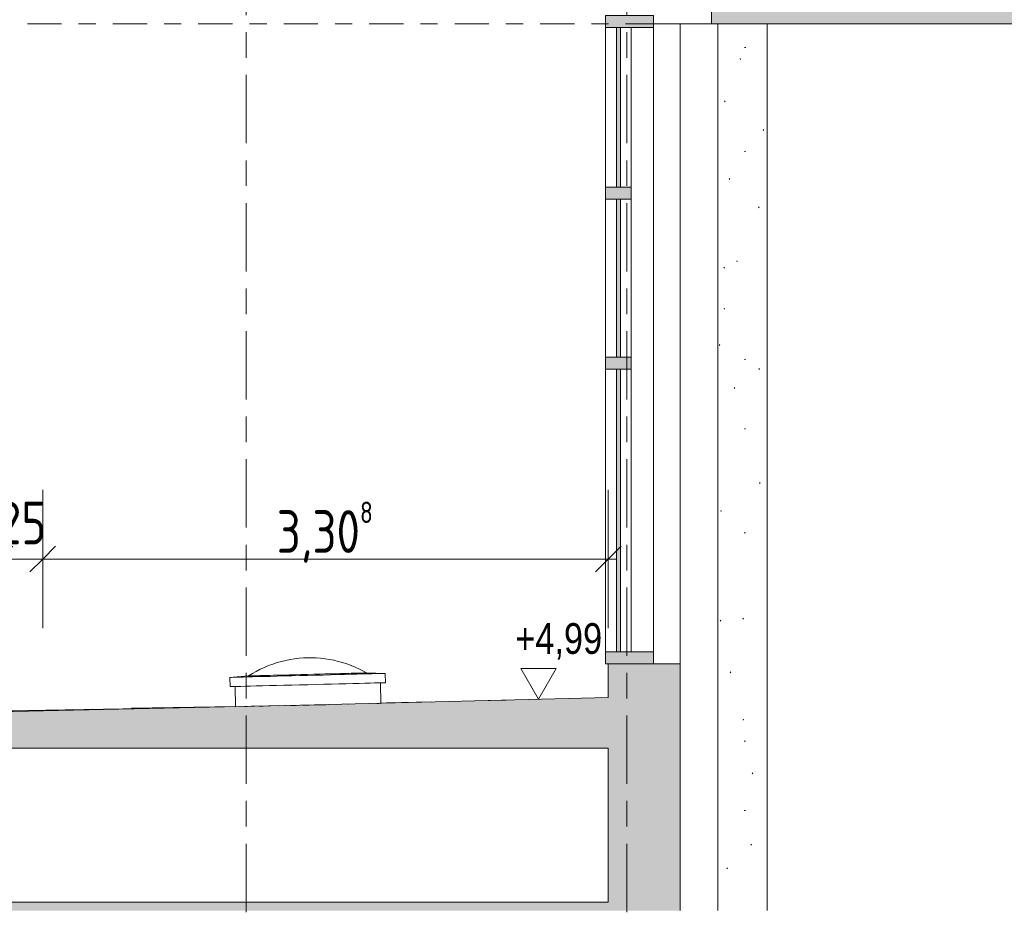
# Model space of a CAD drawing. Header units: metres. Extents: x -34 to 182, y -15 to 869.
# Tile 36 of 46: x 67 to 73, y 1 to 6. Entities that reach past the tile are written whole.
import ezdxf

# ---------------------------------------------------------------- set-up
doc = ezdxf.new("R2010")
doc.units = ezdxf.units.M
doc.linetypes.add('_Ebene_', pattern=[0.4, 0.2, -0.1, 0, -0.1])
doc.linetypes.add('_Rasterlinie_', pattern=[0.75, 0.4, -0.1, 0.15, -0.1])
for name, color, linetype, lineweight in [('A_Bem', 7, 'Continuous', 5), ('A_Bem-100', 7, 'Continuous', 5), ('A_Ebenen', 130, 'Continuous', 5), ('A_Fassade', 113, 'Continuous', 5), ('A_Fenster', 45, 'Continuous', 5), ('A_Geschossdecken', 7, 'Continuous', 5), ('A_Geschossdecken_Oberflächenschraffur', 7, 'Continuous', 5), ('A_Geschossdecken_Schraffur', 7, 'Continuous', 5), ('A_Hoehenkoten', 124, 'Continuous', 5), ('A_Linien_Feine Linien', 7, 'Continuous', 5), ('A_Raster', 128, 'Continuous', 5), ('A_Stuetze-Gr', 151, 'Continuous', 5), ('A_Wand', 244, 'Continuous', 5), ('A_Wand_Schraff', 1, 'Continuous', 5)]:
    doc.layers.add(name, color=color, linetype=linetype, lineweight=lineweight)
doc.styles.add('Arial', font='arial.ttf', dxfattribs={"width": 0.8, "height": 0.18})
doc.styles.add('ISOCPEUR_1', font='isocpeur.ttf', dxfattribs={"width": 0.8, "height": 0.25})
doc.dimstyles.new('BLB-Standard_2_5_Aussen', dxfattribs={"dimscale": 0.3048, "dimtxt": 0.248995, "dimasz": 0.492126, "dimexe": 1.32874, "dimexo": 0.0625, "dimgap": 0.032808, "dimtad": 1, "dimdec": 1, "dimlfac": 100, "dimrnd": 0.1, "dimdsep": 46, "dimtxsty": 'ISOCPEUR_1', "dimblk1": 'OBLIQUE', "dimblk2": 'OBLIQUE', "dimsah": 1, "dimcen": 0.09, "dimdle": 0.164042, "dimazin": 0, "dimtfac": 1, "dimtdec": 4, "dimtix": 1, "dimtmove": 0, "dimatfit": 3, "dimfxl": 1.32874, "dimfxlon": 1, "dimtvp": 1, "dimtolj": 1, "dimtzin": 0, "dimarcsym": 2})
doc.dimstyles.new('BLB-Standard_2_5_Aussen_1', dxfattribs={"dimscale": 0.3048, "dimtxt": 0.248995, "dimasz": 0.492126, "dimexe": 1.32874, "dimexo": 0.0625, "dimgap": 0.032808, "dimtad": 1, "dimrnd": 0.001, "dimzin": 0, "dimdsep": 46, "dimtxsty": 'ISOCPEUR_1', "dimblk1": 'OBLIQUE', "dimblk2": 'OBLIQUE', "dimsah": 1, "dimcen": 0.09, "dimdle": 0.164042, "dimazin": 0, "dimtfac": 1, "dimtdec": 4, "dimtix": 1, "dimtmove": 0, "dimatfit": 3, "dimfxl": 1.32874, "dimfxlon": 1, "dimtvp": 1, "dimtolj": 1, "dimtzin": 0, "dimarcsym": 2})

# ---------------------------------------------------------------- blocks, each defined once
blk = doc.blocks.new('Rectangular Mullion - 70mm x 280mm_2-8069946-F')
at = {"layer": 'A_Fassade', "color": 250, "lineweight": 9}
blk.add_line((-0.6619, 5.1549), (-0.6619, 6.1249), dxfattribs=at)
blk = doc.blocks.new('Rectangular Mullion - 70mm x 280mm_2-8069947-F')
at = {"layer": 'A_Fassade', "color": 250, "lineweight": 9}
blk.add_line((-0.6619, 4.1599), (-0.6619, 5.1549), dxfattribs=at)
blk = doc.blocks.new('Rectangular Mullion - 70mm x 280mm_2-8070029-F')
at = {"layer": 'A_Fassade', "lineweight": 9}
blk.add_hatch(color=253, dxfattribs=at).paths.add_polyline_path([(-0.6619, 6.1249), (-0.6619, 6.1949), (-0.9419, 6.1949), (-0.9419, 6.1249)], flags=0)
at = {"layer": 'A_Fassade', "color": 250, "lineweight": 9}
for p, q in [((-0.9419, 6.1949), (-0.9419, 6.1249)), ((-0.6619, 6.1949), (-0.9419, 6.1949)), ((-0.6619, 6.1249), (-0.6619, 6.1949)), ((-0.9419, 6.1249), (-0.6619, 6.1249))]:
    blk.add_line(p, q, dxfattribs=at)
blk = doc.blocks.new('System Panel - Glazed window-8556065-F')
at = {"layer": 'A_Fassade', "lineweight": 9}
blk.add_hatch(color=253, dxfattribs=at).paths.add_polyline_path([(-0.8544, 2.4686), (-0.8544, 4.1249), (-0.8794, 4.1249), (-0.8794, 2.4686)], flags=0)
at = {"layer": 'A_Fassade', "color": 250, "lineweight": 9}
for p, q in [((-0.8794, 4.1249), (-0.8794, 2.4686)), ((-0.8544, 4.1249), (-0.8794, 4.1249)), ((-0.8544, 2.4686), (-0.8544, 4.1249)), ((-0.8794, 2.4686), (-0.8544, 2.4686))]:
    blk.add_line(p, q, dxfattribs=at)
blk = doc.blocks.new('System Panel - Glazed window-8556066-F')
at = {"layer": 'A_Fassade', "lineweight": 9}
blk.add_hatch(color=253, dxfattribs=at).paths.add_polyline_path([(-0.8544, 5.1899), (-0.8544, 6.1249), (-0.8794, 6.1249), (-0.8794, 5.1899)], flags=0)
at = {"layer": 'A_Fassade', "color": 250, "lineweight": 9}
for p, q in [((-0.8794, 6.1249), (-0.8794, 5.1899)), ((-0.8544, 6.1249), (-0.8794, 6.1249)), ((-0.8544, 5.1899), (-0.8544, 6.1249)), ((-0.8794, 5.1899), (-0.8544, 5.1899))]:
    blk.add_line(p, q, dxfattribs=at)
blk = doc.blocks.new('Rectangular Mullion - 70mm x 280mm_2-8070018-F')
at = {"layer": 'A_Fassade', "lineweight": 9}
blk.add_hatch(color=253, dxfattribs=at).paths.add_polyline_path([(-0.6619, 2.3986), (-0.6619, 2.4686), (-0.9419, 2.4686), (-0.9419, 2.3986)], flags=0)
at = {"layer": 'A_Fassade', "color": 250, "lineweight": 9}
for p, q in [((-0.9419, 2.4686), (-0.9419, 2.3986)), ((-0.6619, 2.4686), (-0.9419, 2.4686)), ((-0.6619, 2.3986), (-0.6619, 2.4686)), ((-0.9419, 2.3986), (-0.6619, 2.3986))]:
    blk.add_line(p, q, dxfattribs=at)
blk = doc.blocks.new('Rectangular Mullion - 70mm x 160mm-8070024-F')
at = {"layer": 'A_Fassade', "lineweight": 9}
blk.add_hatch(color=253, dxfattribs=at).paths.add_polyline_path([(-0.7919, 5.1199), (-0.7919, 5.1899), (-0.9419, 5.1899), (-0.9419, 5.1199)], flags=0)
at = {"layer": 'A_Fassade', "color": 250, "lineweight": 9}
for p, q in [((-0.9419, 5.1899), (-0.9419, 5.1199)), ((-0.7919, 5.1899), (-0.9419, 5.1899)), ((-0.7919, 5.1199), (-0.7919, 5.1899)), ((-0.9419, 5.1199), (-0.7919, 5.1199))]:
    blk.add_line(p, q, dxfattribs=at)
blk = doc.blocks.new('Rectangular Mullion - 70mm x 160mm-8069955-F')
at = {"layer": 'A_Fassade', "color": 250, "lineweight": 9}
for p, q in [((-0.9419, 2.4686), (-0.9419, 4.1249)), ((-0.7919, 4.1249), (-0.7919, 2.4686))]:
    blk.add_line(p, q, dxfattribs=at)
blk = doc.blocks.new('Rectangular Mullion - 70mm x 160mm-V7-F')
at = {"layer": 'A_Fassade', "color": 250, "lineweight": 9}
for p, q in [((-0.9419, 5.1899), (-0.9419, 6.1249)), ((-0.7919, 6.1249), (-0.7919, 5.1899))]:
    blk.add_line(p, q, dxfattribs=at)
blk = doc.blocks.new('System Panel - Glazed window-8556070-F')
at = {"layer": 'A_Fassade', "lineweight": 9}
blk.add_hatch(color=253, dxfattribs=at).paths.add_polyline_path([(-0.8544, 4.1949), (-0.8544, 5.1199), (-0.8794, 5.1199), (-0.8794, 4.1949)], flags=0)
at = {"layer": 'A_Fassade', "color": 250, "lineweight": 9}
for p, q in [((-0.8794, 5.1199), (-0.8794, 4.1949)), ((-0.8544, 5.1199), (-0.8794, 5.1199)), ((-0.8544, 4.1949), (-0.8544, 5.1199)), ((-0.8794, 4.1949), (-0.8544, 4.1949))]:
    blk.add_line(p, q, dxfattribs=at)
blk = doc.blocks.new('Rectangular Mullion - 70mm x 280mm_2-8070045-F')
at = {"layer": 'A_Fassade', "color": 250, "lineweight": 9}
blk.add_line((-0.6619, 2.4686), (-0.6619, 4.1599), dxfattribs=at)
blk = doc.blocks.new('Rectangular Mullion - 70mm x 160mm-8069613-F')
at = {"layer": 'A_Fassade', "color": 250, "lineweight": 9}
for p, q in [((-0.9419, 4.1949), (-0.9419, 5.1199)), ((-0.7919, 5.1199), (-0.7919, 4.1949))]:
    blk.add_line(p, q, dxfattribs=at)
blk = doc.blocks.new('FE Dachkuppel rund - Ø_850 _1000_-8070058-F')
at = {"layer": 'A_Fenster', "color": 250, "lineweight": 9}
for p, q in [((-3.0312, 2.3285), (-3.141, 2.3199)), ((-3.141, 2.3199), (-3.1396, 2.2657)), ((-2.2313, 2.3432), (-2.3414, 2.3462)), ((-2.2299, 2.289), (-2.2313, 2.3432)), ((-3.1096, 2.2665), (-3.1066, 2.1484)), ((-2.2568, 2.1683), (-2.2599, 2.2882)), ((-2.4493, 2.1633), (-2.4497, 2.1633))]:
    blk.add_line(p, q, dxfattribs=at)
at = {"layer": 'A_Fenster', "color": 250, "lineweight": 9, "flags": 128}
for points in [[(-3.0312, 2.3285), (-3.0088, 2.3424), (-2.9859, 2.3554), (-2.9625, 2.3675), (-2.9386, 2.3787), (-2.9142, 2.3889), (-2.8895, 2.3981), (-2.8645, 2.4063), (-2.8391, 2.4135), (-2.8135, 2.4196), (-2.7876, 2.4248), (-2.7616, 2.4289), (-2.7354, 2.432), (-2.7091, 2.434), (-2.6888, 2.4348)], [(-2.6888, 2.4348), (-2.6624, 2.4349), (-2.6361, 2.434), (-2.6098, 2.4321), (-2.5836, 2.4291), (-2.5576, 2.425), (-2.5317, 2.4199), (-2.5061, 2.4138), (-2.4807, 2.4066), (-2.4556, 2.3985), (-2.4309, 2.3893), (-2.4065, 2.3792), (-2.3826, 2.3681), (-2.3592, 2.3561), (-2.3414, 2.3462)]]:
    blk.add_lwpolyline(points, dxfattribs=at)
at = {"layer": 'A_Fenster', "color": 250, "lineweight": 9}
for centre, major_axis, start_param, end_param in [((-2.6862, 2.3316), (0.4549, 0.0116), 3.141593, 4.712389), ((-2.6862, 2.3316), (0.4549, 0.0116), 3.058919, 3.141369), ((-2.6863, 2.3373), (0.3449, 0.0088), 3.049193, 4.712389), ((-2.6863, 2.3373), (0.3449, 0.0088), 3.141593, 4.712389), ((-2.6863, 2.3373), (0.3449, 0.0088), 3.049193, 3.141369), ((-2.6863, 2.3373), (0.3449, 0.0088), 4.712389, 6.375585), ((-2.6863, 2.3373), (0.3449, 0.0088), 4.712389, 6.283185), ((-2.6862, 2.3316), (0.4549, 0.0116), 4.712389, 6.283185), ((-2.6863, 2.3373), (0.3449, 0.0088), 0.000224, 0.092399), ((-2.6862, 2.3316), (0.4549, 0.0116), 0.000224, 0.082673), ((-2.6848, 2.2773), (0.4549, 0.0116), 3.058919, 4.712389), ((-2.6848, 2.2773), (0.4549, 0.0116), 4.712389, 6.365858), ((-2.6817, 2.1574), (0.4249, 0.0109), 5.952491, 6.283185)]:
    blk.add_ellipse(centre, major_axis=major_axis, ratio=0.000012, start_param=start_param, end_param=end_param, dxfattribs=at)
blk = doc.blocks.new('Höhenkoten - leer-6237472-F')
at = {"layer": 'A_Hoehenkoten'}
for p, q in [((-23.5985, -6.7651), (-23.8064, -6.7651)), ((-23.7024, -6.9451), (-23.8064, -6.7651)), ((-23.7024, -6.9451), (-23.5985, -6.7651))]:
    blk.add_line(p, q, dxfattribs=at)
blk = doc.blocks.new('DIMBLOCK186-F')
at = {"layer": 'A_Bem-100'}
for p, q in [((67.3295, 2.6072), (67.3295, 3.4172)), ((70.6376, 2.6072), (70.6376, 3.4172)), ((67.2795, 3.0122), (70.6876, 3.0122)), ((67.3295, 3.0122), (67.3295, 2.6072)), ((70.6376, 3.0122), (70.6376, 2.6072))]:
    blk.add_line(p, q, dxfattribs=at)
at = {"layer": 'A_Bem-100', "lineweight": 9}
for p, q in [((67.3295, 3.0122), (67.4045, 3.0872)), ((70.6376, 3.0122), (70.7126, 3.0872)), ((67.3295, 3.0122), (67.2545, 2.9372)), ((70.6376, 3.0122), (70.5626, 2.9372))]:
    blk.add_line(p, q, dxfattribs=at)
at = {"layer": 'A_Bem-100', "color": 0, "insert": (68.6984, 3.3488), "char_height": 0.25, "width": 0.684194, "attachment_point": 1, "line_spacing_factor": 1.149209, "style": 'ISOCPEUR_1'}
blk.add_mtext('3,30\\A2\\H0.5x;\\S8^  ;\\H2x;', dxfattribs=at)
blk = doc.blocks.new('_Oblique')
at = {"color": 0, "linetype": 'ByBlock', "lineweight": -2}
blk.add_line((-0.5, -0.5), (0.5, 0.5), dxfattribs=at)
blk = doc.blocks.new('DIMBLOCK187-F')
at = {"layer": 'A_Bem-100'}
for p, q in [((67.0795, 2.6072), (67.0795, 3.4172)), ((67.3295, 2.6072), (67.3295, 3.4172)), ((67.0295, 3.0122), (67.3795, 3.0122)), ((67.0795, 3.0122), (67.0795, 2.6072)), ((67.3295, 3.0122), (67.3295, 2.6072))]:
    blk.add_line(p, q, dxfattribs=at)
at = {"layer": 'A_Bem-100', "lineweight": 9}
for p, q in [((67.0795, 3.0122), (67.1545, 3.0872)), ((67.3295, 3.0122), (67.4045, 3.0872)), ((67.0795, 3.0122), (67.0045, 2.9372)), ((67.3295, 3.0122), (67.2545, 2.9372))]:
    blk.add_line(p, q, dxfattribs=at)
at = {"layer": 'A_Bem-100', "color": 0, "insert": (67.0675, 3.3488), "char_height": 0.25, "width": 0.328652, "attachment_point": 1, "line_spacing_factor": 1.149209, "style": 'ISOCPEUR_1'}
blk.add_mtext('25', dxfattribs=at)

msp = doc.modelspace()

# ---------------------------------------------------------------- hatches: boundary and pattern name
at = {"layer": 'A_Geschossdecken_Oberflächenschraffur'}
h = msp.add_hatch(dxfattribs=at)
h.set_pattern_fill('FP_64', color=9, style=0, pattern_type=2)
h.set_pattern_definition([(181.014, (61.2315165, 1.98), (-0.588854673, -0.0134228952), [])])
h.paths.add_polyline_path([(59.9022, 1.9634), (68.4579, 2.1495), (68.4578, 2.1528), (62.731, 2.0278), (61.2692, 1.9944), (60.6631, 1.981), (59.8926, 1.9643), (59.8969, 1.9639)], flags=0)
h.paths.add_polyline_path([(59.9022, 1.9652), (59.9022, 1.9653), (59.9453, 1.9662)], flags=0)
h.paths.add_polyline_path([(61.1906, 1.9937), (61.1906, 1.9937), (61.2002, 1.9939)], flags=0)
h.paths.add_polyline_path([(61.1834, 1.9935), (61.1834, 1.9935), (61.1906, 1.9937)], flags=0)
h.paths.add_polyline_path([(61.3038, 1.9959), (61.3038, 1.9959), (61.3147, 1.9961)], flags=0)
h.paths.add_polyline_path([(69.3077, 2.1683), (69.7542, 2.1808), (69.3076, 2.1712), (69.3077, 2.1683)], flags=0)
at = {"layer": 'A_Geschossdecken_Schraffur', "lineweight": 9}
msp.add_hatch(color=253, dxfattribs=at).paths.add_polyline_path([(71.2412, 6.1449), (94.286, 6.1449), (94.286, 6.3949), (71.2412, 6.3949)], flags=0)
h = msp.add_hatch(color=253, dxfattribs=at)
h.paths.add_polyline_path([(42.9257, 0.9549), (70.7403, 0.9549), (70.7403, 2.2049), (68.662, 2.1528), (59.9022, 1.9634), (45.7948, 2.16), (42.9257, 2.2049), (42.9257, 1.2298)], flags=0)
h.paths.add_polyline_path([(63.0018, 1.0049), (43.3274, 1.0049), (43.3274, 1.9049), (70.6376, 1.9049), (70.6376, 1.0049), (64.8131, 1.0049)], flags=0)
at = {"layer": 'A_Stuetze-Gr'}
h = msp.add_hatch(dxfattribs=at)
h.set_pattern_fill('FP_50', style=0, pattern_type=2)
h.set_pattern_definition([(0, (108.63052, 18.796), (0.813, 0.203), [0.007, -0.603, 0.007, -0.603, -3.251]), (0, (108.63052, 18.796), (0.813, 0.203), [-1.219, 0.007, -1.212, 0.007, -0.603, -1.422]), (0, (108.63052, 18.796), (0.813, 0.203), [-3.048, 0.007, -0.4, 0.007, -1.009]), (120, (108.93452, 18.897), (-0.5823032, 0.6025787), [0.007, -0.603, 0.007, -0.603, -3.251]), (120, (108.93452, 18.897), (-0.5823032, 0.6025787), [-1.219, 0.007, -1.212, 0.007, -0.603, -1.422]), (120, (108.93452, 18.897), (-0.5823032, 0.6025787), [-3.048, 0.007, -0.4, 0.007, -1.009]), (240, (109.03652, 19.304), (-0.2306968, -0.8055787), [0.007, -0.603, 0.007, -0.603, -3.251]), (240, (109.03652, 19.304), (-0.2306968, -0.8055787), [-1.219, 0.007, -1.212, 0.007, -0.603, -1.422]), (240, (109.03652, 19.304), (-0.2306968, -0.8055787), [-3.048, 0.007, -0.4, 0.007, -1.009])])
h.paths.add_polyline_path([(71.5668, 0.9549), (71.5668, 6.1449), (71.2784, 6.1449), (71.2784, 0.9549)], flags=0)
at = {"layer": 'A_Wand_Schraff', "lineweight": 9}
msp.add_hatch(color=253, dxfattribs=at).paths.add_polyline_path([(71.0576, 0.9549), (71.0576, 2.3986), (70.6376, 2.3986), (70.6376, 2.2023), (70.7403, 2.2049), (70.7403, 0.9549)], flags=0)

# ---------------------------------------------------------------- linework, layer by layer
at = {"layer": 'A_Ebenen', "color": 170, "linetype": '_Ebene_', "lineweight": 9}
msp.add_line((38.7395, 6.1449), (98.1569, 6.1449), dxfattribs=at)
at = {"layer": 'A_Geschossdecken', "color": 250, "lineweight": 9}
for p, q in [((71.2412, 6.3949), (71.2412, 6.1449)), ((71.2395, 6.1449), (94.286, 6.1449)), ((70.6376, 2.2023), (68.9241, 2.1584)), ((68.9241, 2.1584), (60.6245, 1.979)), ((68.5093, 2.15), (68.5245, 2.1503)), ((68.5478, 2.1508), (68.5677, 2.1512)), ((68.5954, 2.1517), (68.6195, 2.1522)), ((68.651, 2.1529), (68.6616, 2.1531)), ((68.7129, 2.1542), (68.743, 2.1548)), ((68.7794, 2.1556), (68.8113, 2.1562)), ((68.8487, 2.157), (68.8885, 2.1579)), ((68.919, 2.1586), (68.9516, 2.1593)), ((68.9883, 2.1601), (68.9241, 2.1584)), ((68.9871, 2.1601), (68.9883, 2.1601)), ((70.0391, 2.187), (69.8549, 2.1823))]:
    msp.add_line(p, q, dxfattribs=at)
for start_param, end_param in [(5.290285, 5.293332), (5.953234, 6.062971), (6.11821, 6.283185)]:
    msp.add_ellipse((68.8828, 2.1574), major_axis=(0.4249, 0.0109), ratio=0.000012, start_param=start_param, end_param=end_param, dxfattribs=at)
at = {"layer": 'A_Linien_Feine Linien'}
for p, q in [((70.6376, 1.9049), (43.3274, 1.9049)), ((70.6376, 1.0049), (70.6376, 1.9049)), ((43.3274, 1.0049), (70.6376, 1.0049))]:
    msp.add_line(p, q, dxfattribs=at)
at = {"layer": 'A_Raster', "linetype": '_Rasterlinie_', "lineweight": 9}
for p, q in [((68.5185, -13.3036), (68.5185, 13.0853)), ((70.746, -13.3036), (70.746, 13.0853))]:
    msp.add_line(p, q, dxfattribs=at)
at = {"layer": 'A_Stuetze-Gr', "color": 250, "lineweight": 9}
for p, q in [((71.2784, 6.1449), (71.2784, 0.9549)), ((71.5668, 0.9549), (71.5668, 6.1449))]:
    msp.add_line(p, q, dxfattribs=at)
at = {"layer": 'A_Wand', "color": 250, "lineweight": 9}
for p, q in [((70.9026, 6.1449), (71.2395, 6.1449)), ((71.0576, 6.1449), (71.0576, 0.9549)), ((71.2784, 6.1449), (71.2784, 0.9549)), ((70.6376, 2.3986), (70.6376, 2.2023)), ((71.0576, 2.3986), (70.6376, 2.3986))]:
    msp.add_line(p, q, dxfattribs=at)

# ---------------------------------------------------------------- block references
at = {"layer": 'A_Fassade', "color": 250, "lineweight": 9}
for name, p in [('Rectangular Mullion - 70mm x 280mm_2-8070029-F', (71.5645, 0)), ('Rectangular Mullion - 70mm x 160mm-V7-F', (71.5645, 0)), ('System Panel - Glazed window-8556066-F', (71.5645, 0)), ('Rectangular Mullion - 70mm x 280mm_2-8069946-F', (71.5645, 0)), ('Rectangular Mullion - 70mm x 160mm-8070024-F', (71.5645, 0)), ('Rectangular Mullion - 70mm x 280mm_2-8069947-F', (71.5645, 0)), ('Rectangular Mullion - 70mm x 160mm-8069613-F', (71.5645, 0)), ('System Panel - Glazed window-8556070-F', (71.5645, 0)), ('Rectangular Mullion - 70mm x 160mm-8070024-F', (71.5645, -0.995)), ('Rectangular Mullion - 70mm x 280mm_2-8070045-F', (71.5645, 0)), ('Rectangular Mullion - 70mm x 160mm-8069955-F', (71.5645, 0)), ('System Panel - Glazed window-8556065-F', (71.5645, 0)), ('Rectangular Mullion - 70mm x 280mm_2-8070018-F', (71.5645, 0))]:
    msp.add_blockref(name, p, dxfattribs=at)
at = {"layer": 'A_Fenster', "color": 250, "lineweight": 9}
msp.add_blockref('FE Dachkuppel rund - Ø_850 _1000_-8070058-F', (71.5645, 0), dxfattribs=at)
at = {"layer": 'A_Hoehenkoten'}
msp.add_blockref('Höhenkoten - leer-6237472-F', (93.9322, 9.1369), dxfattribs=at)

# ---------------------------------------------------------------- texts
at = {"layer": 'A_Hoehenkoten', "insert": (70.0933, 2.6375), "char_height": 0.18, "width": 0.601593, "attachment_point": 1, "line_spacing_factor": 0.941778, "style": 'Arial'}
msp.add_mtext('+4,99', dxfattribs=at)

# ---------------------------------------------------------------- dimensions: what is measured, and where the dimension line sits
at = {"layer": 'A_Bem'}
dim = msp.add_linear_dim(base=(67.3295, 3.0122), p1=(67.0795, 2.6072), p2=(67.3295, 2.6072), dimstyle='BLB-Standard_2_5_Aussen', override={"dimpost": '<>', "dimfxl": 0.25}, dxfattribs=at)
dim.commit()
dim.dimension.update_dxf_attribs({"geometry": 'DIMBLOCK187-F', "text_midpoint": (67.2045, 3.1472)})
dim = msp.add_linear_dim(base=(70.6376, 3.0122), p1=(67.3295, 2.6072), p2=(70.6376, 2.6072), text='\\A1;3,30\\Q;{\\A1;{\\H0.5x;\\S8^ ;}}', dimstyle='BLB-Standard_2_5_Aussen_1', override={"dimpost": '<>', "dimfxl": 3.308099}, dxfattribs=at)
dim.commit()
dim.dimension.update_dxf_attribs({"geometry": 'DIMBLOCK186-F', "text_midpoint": (68.9835, 3.1722)})

doc.saveas('drawing.dxf')
